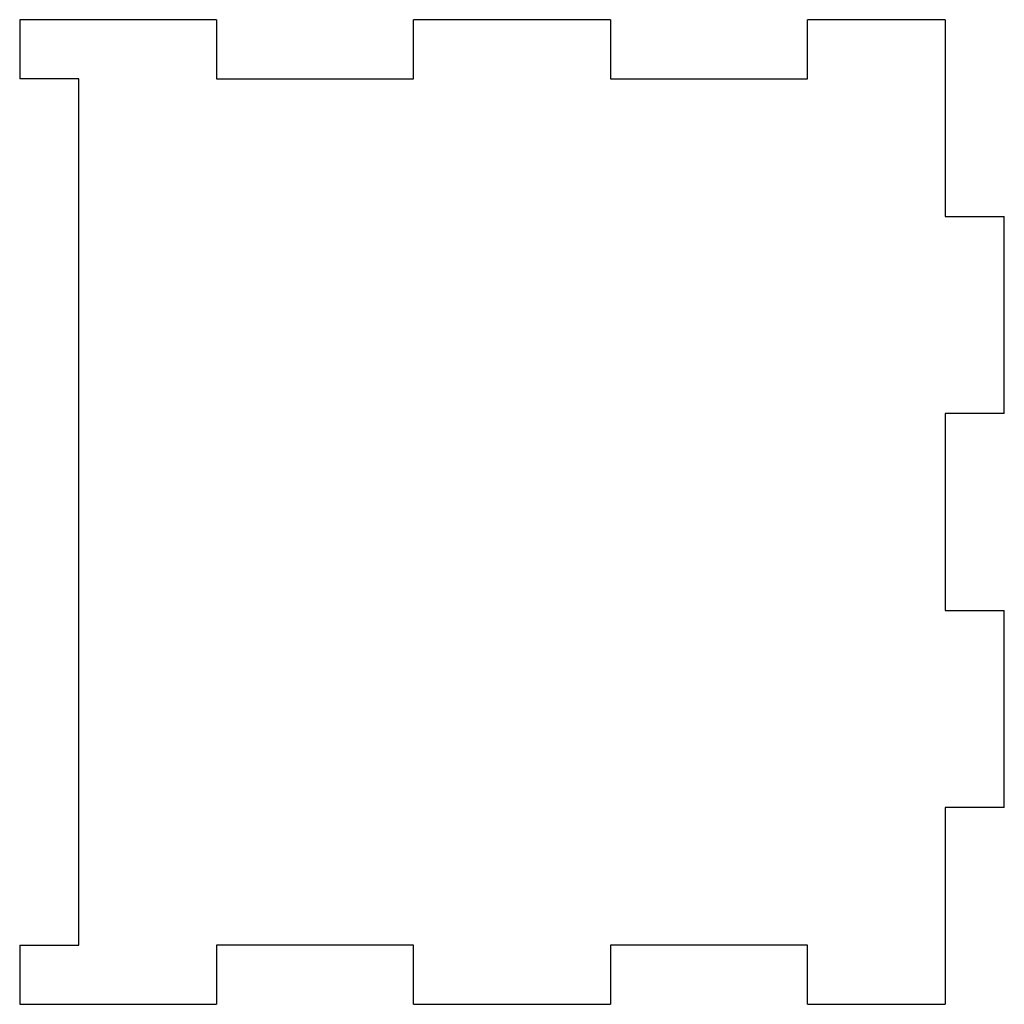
# Model space of a CAD drawing. Header units: millimetres. Extents: x -25 to 25, y -25 to 25.
import ezdxf

# ---------------------------------------------------------------- set-up
doc = ezdxf.new("R2010")
doc.units = ezdxf.units.MM

msp = doc.modelspace()

# ---------------------------------------------------------------- linework, layer by layer
at = {"color": 7, "linetype": 'Continuous', "lineweight": 25}
for p, q in [((-25, 25), (-25, 22)), ((-15, 25), (-25, 25)), ((-15, 25), (-15, 22)), ((-5, 22), (-5, 25)), ((5, 25), (-5, 25)), ((5, 25), (5, 22)), ((15, 22), (15, 25)), ((22, 25), (15, 25)), ((22, 25), (22, 15)), ((-22, 22), (-25, 22)), ((-22, -22), (-22, 22)), ((-15, 22), (-5, 22)), ((5, 22), (15, 22)), ((22, 15), (25, 15)), ((25, 5), (25, 15)), ((25, 5), (22, 5)), ((22, 5), (22, -5)), ((22, -5), (25, -5)), ((25, -15), (25, -5)), ((25, -15), (22, -15)), ((22, -15), (22, -25)), ((-25, -22), (-22, -22)), ((-25, -22), (-25, -25)), ((-5, -22), (-15, -22)), ((-15, -22), (-15, -25)), ((-5, -25), (-5, -22)), ((15, -22), (5, -22)), ((5, -22), (5, -25)), ((15, -25), (15, -22)), ((-25, -25), (-15, -25)), ((-5, -25), (5, -25)), ((15, -25), (22, -25))]:
    msp.add_line(p, q, dxfattribs=at)

doc.saveas('drawing.dxf')
